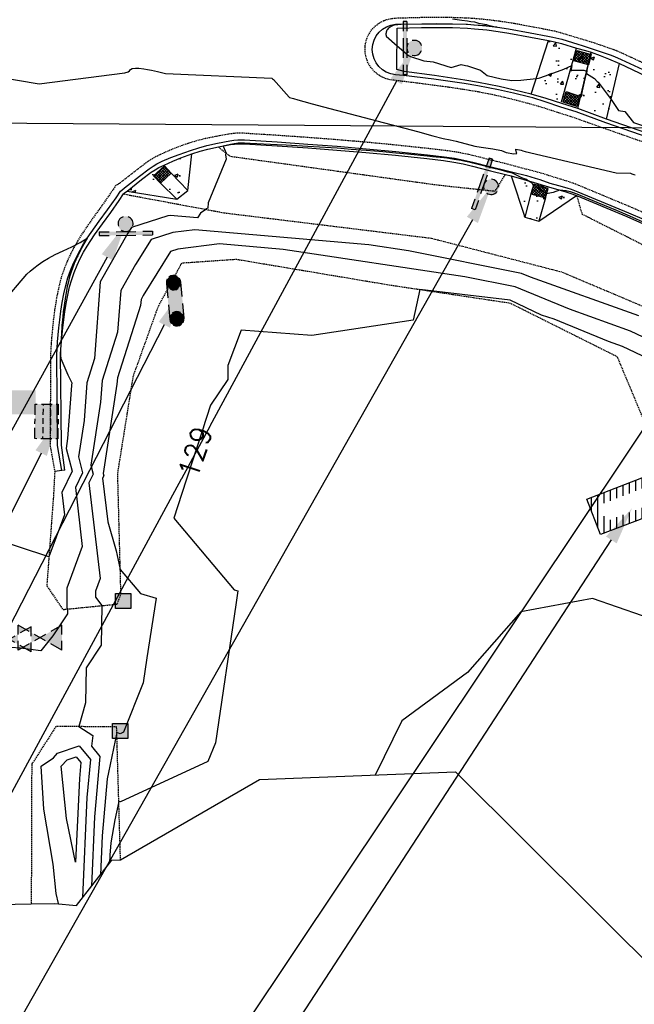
# Model space of a CAD drawing. Header units: feet. Extents: x 351431 to 355879, y 310968 to 329728.
# Tile 115 of 254: x 352992 to 353113, y 321461 to 321656. Entities that reach past the tile are written whole.
import ezdxf

# ---------------------------------------------------------------- set-up
doc = ezdxf.new("R2010")
doc.units = ezdxf.units.FT
doc.header["$MEASUREMENT"] = 0
doc.linetypes.add('D25', pattern=[0.375, 0.25, -0.125])
for name, color, linetype in [('EHIST', 56, 'Continuous'), ('EHYSC', 161, 'Continuous'), ('EHYSW-WARN', 161, 'Continuous'), ('ELIST', 3, 'Continuous'), ('ELTCH-EG1', 253, 'Continuous'), ('ELTCN-EG1', 251, 'Continuous'), ('ELTNB-EG1', 55, 'Continuous'), ('ELUEO', 153, 'OE'), ('ELYCB-BACK', 5, 'Continuous'), ('ELYCB-FL', 2, 'Continuous'), ('ELYCR', 2, 'Continuous'), ('ELYSC', 2, 'Continuous'), ('ELYSP', 1, 'D25'), ('ELYSW-WARN', 161, 'Continuous'), ('ESFLP', 4, 'Continuous'), ('ESFS', 153, 'Continuous'), ('ESIP', 41, 'Continuous'), ('ESIS', 5, 'Continuous'), ('ESMask', 155, 'Continuous'), ('ESUD', 5, 'Continuous'), ('ESUW', 5, 'Continuous'), ('ETFS', 6, 'Continuous'), ('ETIS', 2, 'Continuous'), ('ETIST', 2, 'Continuous'), ('ETTC', 252, 'Continuous'), ('ETUD', 4, 'Continuous')]:
    doc.layers.add(name, color=color, linetype=linetype)
doc.styles.add('L80', font='simplex', dxfattribs={"height": 4})
doc.styles.add('ROMANSM', font='romansm.shx')
doc.linetypes.add('OE', pattern='A,0.25,-0.07,0.07,-0.07,0.07,-0.07,0.07,-0.07,0.25,-0.06,["OE",ROMANSM,S=0.08,R=0,X=-0.02,Y=-0.04],-0.175', length=1.225)

# ---------------------------------------------------------------- blocks, each defined once
blk = doc.blocks.new('ESIPOST')
blk.add_lwpolyline([(0.03, 0.0299), (0.03, -0.03), (-0.03, -0.03), (-0.03, 0.0299), (0.03, 0.0299)])
at = {"layer": 'ESMask'}
blk.add_solid([(-0.03, -0.03), (-0.03, 0.0299), (0.03, -0.03), (0.03, 0.0299)], dxfattribs=at)
blk = doc.blocks.new('ESIPUBSIGN')
at = {"layer": 'ESMask'}
h = blk.add_hatch(color=256, dxfattribs=at)
edge = h.paths.add_edge_path()
edge.add_arc((0, 0), 0.03, 90, 450)
for p, q in [((-0.03, 0.1047), (-0.0447, 0.1047)), ((-0.0447, 0.1047), (-0.0447, 0.066)), ((-0.03, 0.1047), (-0.03, 0.066)), ((-0.0447, 0.0381), (-0.0447, -0.0393)), ((-0.03, 0.0381), (-0.03, -0.0393)), ((-0.0447, -0.0672), (-0.0447, -0.1059)), ((-0.03, -0.0672), (-0.03, -0.1059)), ((-0.03, -0.1059), (-0.0447, -0.1059))]:
    blk.add_line(p, q)
for start, end in [(144.2314, 216.3563), (17.9702, 107.0495), (253.5383, 340.7883)]:
    blk.add_arc((0, 0), 0.03, start, end)
blk.add_solid([(-0.0447, -0.1059), (-0.03, -0.1059), (-0.0447, 0.1047), (-0.03, 0.1047)], dxfattribs=at)
blk = doc.blocks.new('ESUFMALUM')
for p, q in [((0, -0.0295), (0, -0.0976)), ((-0.053, -0.0946), (-0.0354, -0.1123)), ((0.053, -0.0946), (0.0354, -0.1123)), ((-0.1, -0.1476), (-0.05, -0.1476)), ((0.05, -0.1476), (0.1, -0.1476)), ((-0.0354, -0.183), (-0.053, -0.2007)), ((0.0354, -0.183), (0.053, -0.2007)), ((0, -0.1976), (0, -0.2476))]:
    blk.add_line(p, q)
for centre, radius, start, end in [((0, 0), 0.0295, 153.6503, 206.3497), ((0, 0), 0.0295, 63.6503, 116.3497), ((0, 0), 0.0295, 333.6503, 26.3497), ((0, 0), 0.0295, 243.6503, 296.3497), ((0, -0.1476), 0.05, 121.7041, 148.2959), ((0, -0.1476), 0.05, 76.7041, 103.2959), ((0, -0.1476), 0.05, 31.7041, 58.2959), ((0, -0.1476), 0.05, 166.7041, 193.2959), ((0, -0.1476), 0.05, 346.7041, 13.2959), ((0, -0.1476), 0.05, 211.7041, 238.2959), ((0, -0.1476), 0.05, 301.7041, 328.2959), ((0, -0.1476), 0.05, 256.7041, 283.2959)]:
    blk.add_arc(centre, radius, start, end)
at = {"layer": 'ESMask'}
for points, const_width in [([(-0.0148, 0, 1), (0.0148, 0, 1)], 0.0295), ([(-0.025, -0.1476, 1), (0.025, -0.1476, 1)], 0.05)]:
    blk.add_lwpolyline(points, format="xyb", close=True, dxfattribs=dict(at, const_width=const_width))
blk = doc.blocks.new('ESIPVTSIGN')
for p, q in [((0.0573, 0.0286), (0, 0.0286)), ((0.143, 0.0286), (0.0857, 0.0286)), ((0, -0.0286), (0.0573, -0.0286)), ((0.0857, -0.0286), (0.143, -0.0286))]:
    blk.add_line(p, q)
for centre, start, end in [((0, 0), 145.0682, 214.9318), ((0, 0), 55.0682, 124.9318), ((0, 0), 325.0682, 34.9318), ((0.143, 0), 145.0682, 214.9318), ((0.143, 0), 55.0682, 124.9318), ((0.143, 0), 325.0682, 34.9318), ((0, 0), 235.0682, 304.9318), ((0.143, 0), 235.0682, 304.9318)]:
    blk.add_arc(centre, 0.0286, start, end)
at = {"layer": 'ESMask', "const_width": 0.0286}
for points in [[(0.0048, -0.0135, 0.998377), (-0.0048, 0.0135, 1.001626), (0.0048, -0.0135, -0.622608)], [(0.1478, -0.0135, 0.998377), (0.1382, 0.0135, 1.001626), (0.1478, -0.0135, -0.622608)]]:
    blk.add_lwpolyline(points, format="xyb", dxfattribs=at)
at = {"layer": 'ESMask'}
blk.add_solid([(0, 0.0286), (0.143, 0.0286), (0, -0.0286), (0.143, -0.0286)], dxfattribs=at)
blk = doc.blocks.new('ESUDCI')
for p, q in [((-0.0684, 0.0831), (-0.0684, 0.0912)), ((-0.0684, 0.0912), (-0.0263, 0.0912)), ((-0.0101, 0.0912), (0.0101, 0.0912)), ((0.0263, 0.0912), (0.0684, 0.0912)), ((0.0684, 0.0912), (0.0684, 0.0831)), ((-0.0684, 0.0243), (-0.0684, 0.0669)), ((-0.0595, 0.0602), (-0.0684, 0.0602)), ((-0.0231, 0.0602), (-0.0466, 0.0602)), ((0.0134, 0.0602), (-0.0101, 0.0602)), ((0.0499, 0.0602), (0.0263, 0.0602)), ((0.0684, 0.0602), (0.0628, 0.0602)), ((0.0684, 0.0669), (0.0684, 0.0243)), ((-0.0628, 0.0301), (-0.0684, 0.0301)), ((-0.0684, 0), (-0.0684, 0.0081)), ((-0.0263, 0), (-0.0684, 0)), ((-0.0263, 0.0301), (-0.0499, 0.0301)), ((0.0101, 0.0301), (-0.0134, 0.0301)), ((0.0101, 0), (-0.0101, 0)), ((0.0466, 0.0301), (0.0231, 0.0301)), ((0.0684, 0.0301), (0.0595, 0.0301)), ((0.0684, 0.0081), (0.0684, 0)), ((0.0684, 0), (0.0263, 0))]:
    blk.add_line(p, q)
at = {"layer": 'ESMask'}
blk.add_solid([(-0.0684, 0), (-0.0684, 0.0912), (0.0684, 0), (0.0684, 0.0912)], dxfattribs=at)
blk = doc.blocks.new('ESUMHOLE')
at = {"ltscale": 0.5}
for radius in [0.1, 0.057]:
    blk.add_circle((0, 0), radius, dxfattribs=at)
at = {"layer": 'ESMask', "const_width": 0.1}
blk.add_lwpolyline([(-0.05, 0, 1), (0.05, 0, 1)], format="xyb", close=True, dxfattribs=at)
at = {"layer": 'ESMask', "color": 155}
blk.add_solid([(0.0899, 0.0499), (0.0899, 0.1445), (0.3206, 0.0499), (0.3206, 0.1445)], dxfattribs=at)
blk = doc.blocks.new('ESUVALVE')
for p, q in [((-0.0866, 0.0124), (-0.0866, 0.0495)), ((-0.0433, 0.0247), (-0.0866, 0.0495)), ((0.0866, 0.0495), (0.0433, 0.0247)), ((0.0866, 0.0124), (0.0866, 0.0495)), ((0.0217, -0.0124), (-0.0217, 0.0124)), ((0.0217, 0.0124), (-0.0217, -0.0124)), ((-0.0866, -0.0495), (-0.0866, -0.0124)), ((-0.0433, -0.0247), (-0.0866, -0.0495)), ((0.0866, -0.0495), (0.0433, -0.0247)), ((0.0866, -0.0495), (0.0866, -0.0124))]:
    blk.add_line(p, q)
at = {"layer": 'ESMask'}
blk.add_solid([(-0.0866, -0.0495), (-0.0866, 0.0495), (0.0866, 0.0495), (0.0866, -0.0495)], dxfattribs=at)

msp = doc.modelspace()

# ---------------------------------------------------------------- hatches: boundary and pattern name
at = {"layer": 'EHIST'}
h = msp.add_hatch(dxfattribs=at)
h.set_pattern_fill('ANSI31', color=256, scale=10, angle=45, style=0)
h.paths.add_polyline_path([(353119.33, 321566.97), (353122.22, 321559.9), (353106.74, 321554.1), (353104.08, 321561.06)])
h.paths.add_polyline_path([(353118.22, 321564.4), (353119.59, 321561.05), (353107.9, 321556.67), (353106.66, 321559.91)], flags=16)
at = {"layer": 'EHYSC'}
h = msp.add_hatch(dxfattribs=at)
h.set_pattern_fill('AR-CONC', color=256, style=0)
h.set_pattern_definition([(50, (353093.035, 321636.063), (7.1726, -0.6275), [0.75, -8.25]), (355, (353093.035, 321636.063), (-1.3875, 7.522), [0.6, -6.6]), (100.45, (353093.633, 321636.011), (5.785, 6.8944), [0.6374, -7.0114]), (46.184, (353093.035, 321638.063), (10.6724, -1.6552), [1.125, -12.375]), (96.636, (353093.924, 321637.925), (9.3466, 9.741), [0.956, -10.517]), (351.184, (353093.035, 321638.063), (9.3466, 9.741), [0.9, -9.9]), (21, (353094.035, 321637.563), (5.969, -4.0262), [0.75, -8.25]), (326, (353094.035, 321637.563), (2.4332, 7.2515), [0.6, -6.6]), (71.45, (353094.5324, 321637.2275), (8.4022, 3.2253), [0.6374, -7.0114]), (37.5, (353093.035, 321636.063), (0.1216, 3.32894), [0, -6.52, 0, -6.7, 0, -6.625]), (7.5, (353093.035, 321636.063), (2.6307, 3.9441), [0, -3.82, 0, -6.37, 0, -2.525]), (327.5, (353090.805, 321636.063), (5.33822, -0.22555), [0, -2.5, 0, -7.8, 0, -10.35]), (317.5, (353089.805, 321636.063), (5.8319, 1.00105), [0, -3.25, 0, -5.18, 0, -7.35])])
h.paths.add_polyline_path([(353110.52, 321646.99), (353108.34, 321647.93), (353106.69, 321648.57), (353104.88, 321649.24), (353103.78, 321649.59), (353102.04, 321650.07), (353099.07, 321650.93), (353097.39, 321651.36), (353096.47, 321651.56), (353093.03, 321640.95), (353096.03, 321640.1), (353099.11, 321639.14), (353102.26, 321638.14), (353107.93, 321636.06)])
h = msp.add_hatch(dxfattribs=at)
h.set_pattern_fill('AR-CONC', color=256, style=0)
h.set_pattern_definition([(50, (353013.274, 321620.214), (7.1726, -0.6275), [0.75, -8.25]), (355, (353013.274, 321620.214), (-1.3875, 7.522), [0.6, -6.6]), (100.45, (353013.872, 321620.162), (5.785, 6.8944), [0.6374, -7.0114]), (46.184, (353013.274, 321622.214), (10.6724, -1.655), [1.125, -12.375]), (96.636, (353014.163, 321622.076), (9.347, 9.741), [0.956, -10.517]), (351.18, (353013.274, 321622.214), (9.347, 9.741), [0.9, -9.9]), (21, (353014.274, 321621.714), (5.969, -4.0262), [0.75, -8.25]), (326, (353014.274, 321621.714), (2.433, 7.2515), [0.6, -6.6]), (71.45, (353014.7714, 321621.3785), (8.4022, 3.2253), [0.6374, -7.0114]), (37.5, (353013.274, 321620.214), (0.1216, 3.32894), [0, -6.52, 0, -6.7, 0, -6.625]), (7.5, (353013.274, 321620.214), (2.6307, 3.9441), [0, -3.82, 0, -6.37, 0, -2.525]), (327.5, (353011.044, 321620.214), (5.33822, -0.22555), [0, -2.5, 0, -7.8, 0, -10.35]), (317.5, (353010.044, 321620.214), (5.8319, 1.001), [0, -3.25, 0, -5.18, 0, -7.35])])
h.paths.add_polyline_path([(353026.03, 321629.22), (353023.87, 321628.42), (353022.29, 321627.74), (353020.59, 321626.97), (353019.54, 321626.47), (353018.78, 321626.06), (353017.99, 321625.55), (353016.11, 321624.14), (353013.27, 321621.83), (353023.09, 321620.21), (353025.25, 321621.94)])
h = msp.add_hatch(dxfattribs=at)
h.set_pattern_fill('AR-CONC', color=256, style=0)
h.set_pattern_definition([(50, (353089.124, 321615.93), (7.1726, -0.6275), [0.75, -8.25]), (355, (353089.124, 321615.93), (-1.3875, 7.522), [0.6, -6.6]), (100.45, (353089.722, 321615.878), (5.785, 6.8944), [0.6374, -7.0114]), (46.184, (353089.124, 321617.93), (10.6724, -1.655), [1.125, -12.375]), (96.636, (353090.013, 321617.792), (9.347, 9.741), [0.956, -10.517]), (351.18, (353089.124, 321617.93), (9.347, 9.741), [0.9, -9.9]), (21, (353090.124, 321617.43), (5.969, -4.0262), [0.75, -8.25]), (326, (353090.124, 321617.43), (2.433, 7.2515), [0.6, -6.6]), (71.45, (353090.6214, 321617.0945), (8.4022, 3.2253), [0.6374, -7.0114]), (37.5, (353089.124, 321615.93), (0.1216, 3.32894), [0, -6.52, 0, -6.7, 0, -6.625]), (7.5, (353089.124, 321615.93), (2.6307, 3.9441), [0, -3.82, 0, -6.37, 0, -2.525]), (327.5, (353086.894, 321615.93), (5.33822, -0.22555), [0, -2.5, 0, -7.8, 0, -10.35]), (317.5, (353085.894, 321615.93), (5.8319, 1.001), [0, -3.25, 0, -5.18, 0, -7.35])])
h.paths.add_polyline_path([(353102.04, 321620.95), (353100.73, 321621.44), (353099.91, 321621.7), (353096.5, 321622.65), (353093.66, 321623.54), (353089.12, 321624.84), (353091.79, 321616.69), (353094.57, 321615.93)])
at = {"layer": 'EHYSW-WARN'}
h = msp.add_hatch(dxfattribs=at)
h.set_pattern_fill('ANSI37', color=256, scale=3, style=0)
h.paths.add_polyline_path([(353102.12, 321649.6), (353104.9, 321648.8), (353104.36, 321646.76), (353101.49, 321647.56)])
h = msp.add_hatch(dxfattribs=at)
h.set_pattern_fill('ANSI37', color=256, scale=3, style=0)
h.paths.add_polyline_path([(353102.09, 321638.53), (353099.37, 321639.41), (353099.96, 321641.46), (353102.78, 321640.53)])
h = msp.add_hatch(dxfattribs=at)
h.set_pattern_fill('ANSI37', color=256, scale=3, style=0)
h.paths.add_polyline_path([(353018.51, 321624.86), (353019.88, 321623.4), (353021.98, 321625.4), (353020.64, 321626.85)])
h = msp.add_hatch(dxfattribs=at)
h.set_pattern_fill('ANSI37', color=256, scale=3, style=0)
h.paths.add_polyline_path([(353093.62, 321623.21), (353093, 321621.28), (353095.86, 321620.49), (353096.41, 321622.36)])

# ---------------------------------------------------------------- linework, layer by layer
at = {"layer": 'ELIST', "flags": 128}
msp.add_lwpolyline([(353119.33, 321566.97), (353122.22, 321559.9), (353106.74, 321554.1), (353104.08, 321561.06)], close=True, dxfattribs=at)
at = {"layer": 'ELTCH-EG1', "flags": 128}
for points, elevation in [([(352983.8, 321594.1), (352993.48, 321605.46), (352994.11, 321606.01), (352994.85, 321606.61), (352995.7, 321607.25), (352996.66, 321607.91), (352997.74, 321608.57), (352999.09, 321609.3), (353000.62, 321610.06), (353002.35, 321610.86), (353003.03, 321611.16), (353003.62, 321611.47), (353004.01, 321611.72), (353004.53, 321612), (353005.39, 321612.57), (353005.41, 321612.58), (353005.44, 321612.6), (353005.41, 321612.56), (353004.75, 321611.44), (353004.71, 321611.38), (353004.12, 321610.28), (353004.05, 321610.16), (353003.52, 321609.07), (353003.42, 321608.87), (353002.95, 321607.8), (353002.83, 321607.52), (353002.43, 321606.45), (353002.28, 321606.07), (353001.98, 321605.09), (353001.84, 321604.64), (353001.6, 321603.66), (353001.46, 321603.08), (353001.29, 321602.15), (353001.14, 321601.43), (353001.02, 321600.6), (353000.88, 321599.75), (353000.76, 321598.78), (353000.67, 321598.07), (353000.56, 321597.01), (353000.5, 321596.44), (353000.41, 321595.32), (353000.37, 321594.9), (353000.23, 321592.67), (353000.21, 321592.23), (353000.12, 321589.83), (353000.12, 321589.72), (353000.14, 321589.43), (353000.16, 321588.8), (353001.57, 321585.55), (353002.36, 321583.99), (353002.32, 321583.52)], 125), ([(353002.32, 321583.52), (353002.31, 321583.47), (353001.51, 321573.01), (353001.21, 321571.07), (353002.4, 321566.57), (353000.37, 321562.38), (353000.88, 321557.97), (352997.83, 321549.69), (352986.14, 321553.46)], 125), ([(353186.69, 321460.35), (353187.14, 321464.15), (353179.51, 321478.7), (353163.97, 321513.83), (353163.19, 321515.45), (353157.95, 321529.49), (353149.24, 321542.48), (353143.15, 321536.38), (353130.26, 321547.74), (353132.15, 321533.54), (353124.93, 321534.61), (353105.2, 321541.43), (353091.05, 321538.81), (353080.5, 321526.82), (353067.49, 321517.28), (353062.27, 321506.6)], 130), ([(353001.41, 321509.6), (353003.19, 321510.22), (353004.12, 321509.09), (353003.84, 321505.94), (353003.1, 321489.43), (353001.3, 321498.01), (353000.26, 321508.34), (353001.41, 321509.6)], 125)]:
    msp.add_lwpolyline(points, dxfattribs=dict(at, elevation=elevation))
at = {"layer": 'ELTCN-EG1', "flags": 128}
for points, elevation in [([(353077.51, 321655.84), (353079.34, 321655.57), (353080.5, 321655.45), (353081.15, 321655.32), (353081.86, 321655.21), (353082.64, 321655), (353084.24, 321654.69), (353084.57, 321654.58), (353086.31, 321654.18), (353084.22, 321654.41), (353084.13, 321654.42), (353081.83, 321654.61), (353081.74, 321654.61), (353080.48, 321654.69), (353080.23, 321654.69), (353077.51, 321654.77), (353074.78, 321654.8), (353074.41, 321654.8), (353071.88, 321654.78), (353071.49, 321654.77), (353067.41, 321654.68), (353066.73, 321654.66), (353066.33, 321654.65), (353065.99, 321654.56), (353065.68, 321654.46), (353065.42, 321654.34), (353065.19, 321654.2), (353065, 321654.05), (353064.83, 321653.89), (353064.7, 321653.73), (353064.59, 321653.56), (353064.5, 321653.39), (353064.44, 321653.22), (353064.4, 321653.04), (353064.38, 321652.88), (353064.38, 321652.71), (353064.4, 321652.55), (353064.44, 321652.4), (353066.58, 321650.49), (353068.81, 321648.62), (353069.24, 321648.37), (353071.85, 321647.55), (353073.68, 321647.36), (353077.25, 321646.24), (353079.22, 321646.79), (353080.1, 321646.65), (353080.48, 321646.58), (353082.47, 321645.87), (353083.05, 321645.72), (353084.37, 321644.64), (353087.14, 321643.96), (353089.24, 321643.68), (353091, 321643.74), (353094.04, 321644.06), (353094.48, 321644.15), (353094.8, 321644.17), (353097.56, 321645.16), (353099.53, 321645.91), (353101.07, 321646.62), (353100.88, 321645.51), (353101.03, 321645.72), (353103.47, 321645.68), (353103.99, 321645.51), (353103.99, 321645.46), (353103.99, 321645.47), (353104.04, 321645.61), (353103.96, 321645.02), (353105.54, 321644.07), (353106.09, 321643.46), (353106.27, 321643.34), (353108.84, 321639.89), (353110.28, 321637.77), (353111.54, 321637.53), (353113.3, 321635.38), (353132.95, 321628.77)], 127), ([(352987.69, 321644.37), (352995.88, 321643.03), (353012.84, 321645.17), (353013.49, 321645.36), (353013.74, 321645.56), (353013.95, 321645.82), (353014.26, 321646.02), (353014.9, 321646.09), (353015.56, 321646.06), (353016.55, 321645.95), (353017.32, 321645.84), (353018.1, 321645.7), (353019.26, 321645.45), (353020.85, 321645.02), (353041.82, 321644.13), (353041.99, 321643.99), (353042.2, 321643.86), (353045.27, 321640.34), (353045.33, 321640.32), (353045.37, 321640.3), (353046.1, 321640.1), (353047.01, 321639.84), (353048.2, 321639.5), (353049.8, 321639.06), (353052.08, 321638.44), (353070.61, 321633.6), (353073.67, 321632.77), (353075.69, 321632.24), (353077.04, 321631.93), (353078.27, 321631.7), (353081.94, 321630.71), (353083.16, 321630.51), (353085.46, 321630.15), (353087.18, 321629.83), (353088.12, 321629.43), (353089.62, 321629.17), (353090.23, 321629.28), (353090.04, 321629.92), (353090.05, 321630.13), (353091.1, 321629.91), (353091.42, 321629.8), (353091.86, 321629.64), (353109.86, 321625.45), (353112.65, 321625.36), (353112.96, 321625.27), (353113.36, 321625.11), (353113.59, 321625.06)], 126), ([(352999.7, 321481.22), (352999.28, 321483.21), (352998.69, 321489.01), (352996.81, 321499.86), (352996.29, 321508.36), (352998.72, 321510.02), (352999.52, 321510.9), (353003.79, 321512.38), (353006.02, 321509.68), (353005.34, 321502.16), (353004.46, 321482.41)], 126)]:
    msp.add_lwpolyline(points, dxfattribs=dict(at, elevation=elevation))
at = {"layer": 'ELTNB-EG1'}
msp.add_polyline3d([(352981.58, 321480.91, 126.31), (352994.34, 321481.2, 126.73), (352999.02, 321481.28, 126.13), (353003.25, 321480.88, 125.32), (353010.26, 321489.79, 129.27), (353011.97, 321489.84, 129.85), (353039.41, 321505.7, 129.61), (353078.1, 321507.22, 130.27), (353119.71, 321465.89, 130.84), (353134.49, 321418.33, 131.1), (353147.51, 321368.56, 131.96), (353159.2, 321317.01, 133.16), (353170.89, 321268.58, 134.37), (353136.79, 321246.57, 134.56), (353185.38, 321242.53, 134.24), (353185.98, 321238.39, 132.9), (353186.32, 321237.28, 132.86), (353182.32, 321207.08, 133.36), (353192.11, 321158.63, 133.96), (353202.35, 321114.75, 134.49), (353202.02, 321039.12, 134.72)], dxfattribs=at)
at = {"layer": 'ELUEO', "flags": 128}
msp.add_lwpolyline([(352398.38, 321634.12), (352577.87, 321634.48), (352757.82, 321635.49), (352938.56, 321635.62), (353121.36, 321634.35), (353325.77, 321635.08)], dxfattribs=at)
at = {"layer": 'ELYCB-BACK', "flags": 128}
for points in [[(353143.63, 321623.63), (353107.93, 321636.06), (353102.26, 321638.14), (353099.11, 321639.14), (353096.03, 321640.1), (353093.03, 321640.95), (353089.77, 321641.76), (353086.74, 321642.46), (353082.66, 321643.26), (353079.93, 321643.72), (353073.98, 321644.62), (353067.95, 321645.44), (353066.53, 321645.8), (353066.62, 321654.01), (353071.43, 321654.11), (353074.38, 321654.13), (353077.51, 321654.09), (353080.52, 321653.98), (353081.88, 321653.88), (353084.29, 321653.65), (353086.53, 321653.36), (353088.67, 321653.02), (353092.96, 321652.23), (353096.47, 321651.56), (353097.39, 321651.36), (353099.07, 321650.93), (353102.04, 321650.07), (353103.78, 321649.59), (353104.88, 321649.24), (353106.69, 321648.57), (353108.34, 321647.93), (353110.52, 321646.99), (353115.66, 321644.61)], [(353000.96, 321566.78), (353000.31, 321571.68), (353000.15, 321589.73), (353000.32, 321592.25), (353000.57, 321594.9), (353000.75, 321596.43), (353000.97, 321598.04), (353001.23, 321599.68), (353001.55, 321601.32), (353001.91, 321602.91), (353002.33, 321604.42), (353002.81, 321605.79), (353003.4, 321607.2), (353004.03, 321608.52), (353004.69, 321609.77), (353005.38, 321610.96), (353006.1, 321612.1), (353006.85, 321613.22), (353008.4, 321615.4), (353010.03, 321617.63), (353011.71, 321620), (353012.56, 321621.27), (353012.75, 321621.48), (353013.27, 321621.83), (353016.11, 321624.14), (353017.99, 321625.55), (353018.78, 321626.06), (353019.54, 321626.47), (353020.59, 321626.97), (353022.29, 321627.74), (353023.87, 321628.42), (353026.03, 321629.22), (353027.67, 321629.73), (353029.22, 321630.12), (353031.31, 321630.54), (353033.69, 321631), (353034.45, 321631.11), (353035.22, 321631.17), (353036.04, 321631.19), (353036.47, 321631.17), (353042.92, 321630.77), (353048.94, 321630.37), (353054.71, 321629.94), (353060.44, 321629.46), (353066.29, 321628.9), (353072.48, 321628.24), (353075.75, 321627.86), (353077.78, 321627.57), (353079.66, 321627.2), (353081.46, 321626.78), (353085.04, 321625.83), (353087.98, 321625.11), (353089.12, 321624.84), (353093.66, 321623.54), (353096.5, 321622.65), (353099.91, 321621.7), (353100.73, 321621.44), (353102.04, 321620.95), (353111.97, 321616.8), (353115.06, 321615.44)], [(353000.96, 321566.78), (353000.35, 321566.72), (352998.98, 321566.52)]]:
    msp.add_lwpolyline(points, dxfattribs=at)
at = {"layer": 'ELYCB-FL', "flags": 128}
msp.add_lwpolyline([(353143.35, 321622.98), (353107.8, 321635.31), (353101.96, 321637.5), (353098.91, 321638.41), (353095.84, 321639.46), (353093.38, 321640.21), (353092.83, 321640.35), (353089.59, 321641.16), (353086.58, 321641.84), (353082.54, 321642.61), (353079.81, 321643.05), (353073.85, 321643.89), (353067.82, 321644.65), (353066.26, 321644.8, -0.918594), (353066.28, 321654.76), (353066.75, 321654.77), (353071.5, 321654.87), (353074.42, 321654.89), (353077.5, 321654.85), (353080.47, 321654.75), (353081.82, 321654.66), (353084.22, 321654.43), (353086.44, 321654.16), (353088.57, 321653.84), (353092.84, 321653.09), (353096.32, 321652.43), (353097.31, 321652.23), (353099.09, 321651.79), (353102.25, 321650.86), (353103.16, 321650.58), (353105.11, 321649.88), (353108.65, 321648.71), (353109.5, 321648.4), (353110.86, 321647.83), (353116, 321645.42)], format="xyb", dxfattribs=at)
msp.add_lwpolyline([(353000.35, 321566.72), (352999.5, 321571.64), (352999.39, 321589.5), (352999.55, 321592.12), (352999.8, 321594.87), (352999.97, 321596.46), (353000.2, 321598.13), (353000.46, 321599.84), (353000.78, 321601.54), (353001.15, 321603.19), (353001.58, 321604.75), (353002.08, 321606.18), (353002.67, 321607.6), (353003.31, 321608.94), (353003.97, 321610.2), (353004.68, 321611.4), (353005.41, 321612.56), (353006.17, 321613.68), (353007.76, 321615.88), (353009.42, 321618.12), (353011.13, 321620.51), (353011.99, 321621.8), (353012.2, 321622.04), (353012.77, 321622.47), (353015.7, 321624.78), (353017.63, 321626.2), (353018.4, 321626.74), (353019.15, 321627.2), (353020.18, 321627.73), (353021.93, 321628.46), (353023.56, 321629.08), (353025.78, 321629.83), (353027.45, 321630.36), (353029.01, 321630.81), (353031.12, 321631.29), (353033.56, 321631.77), (353034.34, 321631.87), (353035.13, 321631.94), (353035.98, 321631.95), (353036.42, 321631.93), (353042.9, 321631.53), (353048.94, 321631.12), (353054.74, 321630.68), (353060.48, 321630.19), (353066.36, 321629.63), (353072.58, 321628.97), (353075.86, 321628.59), (353077.9, 321628.31), (353079.78, 321627.95), (353081.57, 321627.54), (353085.17, 321626.63), (353088.11, 321625.92), (353089.46, 321625.58), (353092.16, 321624.89), (353093.88, 321624.41), (353094.78, 321624.12), (353096.72, 321623.42), (353098.48, 321622.91), (353100.12, 321622.47), (353100.94, 321622.21), (353102.25, 321621.72), (353112.27, 321617.57), (353115.4, 321616.21)], dxfattribs=at)
at = {"layer": 'ELYCR', "flags": 128}
for points in [[(353099.08, 321639.47), (353102.04, 321650.07)], [(353102.26, 321638.14), (353104.88, 321649.24), (353104.27, 321646.65), (353102.9, 321640.44)], [(353021.98, 321625.4), (353025.25, 321621.94)], [(353019.88, 321623.4), (353023.09, 321620.21)], [(353093, 321621.28), (353091.79, 321616.69)], [(353095.86, 321620.49), (353094.57, 321615.93)]]:
    msp.add_lwpolyline(points, dxfattribs=at)
at = {"layer": 'ELYSC', "flags": 128}
for points in [[(353093.03, 321640.95), (353096.47, 321651.56)], [(353107.93, 321636.06), (353110.52, 321646.99)], [(353013.27, 321621.83), (353023.09, 321620.21), (353025.25, 321621.94), (353026.03, 321629.22)], [(353089.12, 321624.84), (353091.79, 321616.69), (353094.57, 321615.93), (353102.04, 321620.95)]]:
    msp.add_lwpolyline(points, dxfattribs=at)
at = {"layer": 'ELYSP', "flags": 128}
msp.add_lwpolyline([(353142.84, 321621.78), (353107.47, 321634.2), (353101.25, 321636.4), (353098.5, 321637.27), (353095.45, 321638.26), (353092.48, 321639.13), (353089.27, 321639.95), (353086.3, 321640.66), (353084.77, 321640.99), (353082.29, 321641.46), (353079.58, 321641.9), (353076.61, 321642.34), (353071.02, 321643.08), (353067.67, 321643.49), (353065.98, 321643.7, -0.960449), (353066.29, 321655.96), (353066.58, 321656), (353071.41, 321656.13), (353074.37, 321656.16), (353077.51, 321656.13), (353080.53, 321656.03), (353081.9, 321655.94), (353084.34, 321655.71), (353086.61, 321655.43), (353088.79, 321655.11), (353090.94, 321654.73), (353096.69, 321653.64), (353097.66, 321653.43), (353098.56, 321653.21), (353102.54, 321652), (353104.37, 321651.47), (353105.54, 321651.09), (353108.99, 321649.92), (353109.83, 321649.6), (353111.15, 321649.03), (353116.41, 321646.57), (353118.84, 321645.4), (353121.23, 321644.22), (353123.66, 321642.97), (353127.57, 321640.88), (353131.02, 321638.94), (353134.76, 321636.75), (353141.73, 321632.56), (353145.88, 321630), (353147.3, 321629.09, -0.757809), (353144.49, 321621.66)], format="xyb", close=True, dxfattribs=at)
msp.add_lwpolyline([(353225.97, 320375), (353233.33, 320369.44), (353240.43, 320364.53), (353248.8, 320365), (353266.3, 320367.72), (353278.3, 320370.61), (353282.64, 320372.96), (353291.49, 320378.76), (353295.33, 320384.45), (353293.9, 320434.98), (353292.49, 320481.98), (353291.47, 320529.58), (353290.27, 320575.17), (353289.03, 320620.03), (353288.16, 320667.83), (353287.66, 320717.45), (353287.01, 320763.69), (353285.91, 320817.04), (353284.81, 320860.99), (353284.28, 320908.08), (353283.71, 320958.88), (353283.21, 321010.47), (353282.8, 321056.89), (353281.4, 321110.14), (353280.23, 321162.26), (353276.46, 321213.84), (353270.16, 321266), (353265.24, 321299.81), (353260.22, 321315.76), (353245.08, 321364.67), (353228.32, 321412.51), (353209.61, 321457.5), (353206.58, 321462.89), (353207.22, 321463.12), (353208.39, 321462.95, 0.103227), (353206.49, 321474.47), (353192.63, 321508.25), (353173.63, 321554.51), (353173.04, 321555.98), (353170.44, 321561.81), (353169.16, 321564.47), (353167.38, 321568.23), (353166.93, 321569.05), (353166.42, 321569.9), (353161.79, 321577.35), (353160.04, 321580.11), (353158.2, 321582.83), (353157.21, 321584.2), (353156.17, 321585.59), (353155.06, 321587), (353153.87, 321588.45), (353152.61, 321589.92), (353151.37, 321591.31), (353150.15, 321592.63), (353148.93, 321593.89), (353147.72, 321595.11), (353145.28, 321597.45), (353142.74, 321599.74), (353140.04, 321602.06), (353137.13, 321604.51), (353136.13, 321605.34), (353134.19, 321606.87), (353132.32, 321608.26), (353130.44, 321609.55), (353128.5, 321610.78), (353126.44, 321611.99), (353124.2, 321613.22), (353122.45, 321614.13), (353119.12, 321615.79), (353115.93, 321617.27), (353112.78, 321618.64), (353102.69, 321622.86), (353101.37, 321623.38), (353100.54, 321623.66), (353097.13, 321624.71), (353096.01, 321625.07), (353094.25, 321625.59), (353089.77, 321626.75), (353088.35, 321627.15), (353085.41, 321627.87), (353081.83, 321628.79), (353080.04, 321629.19), (353078.16, 321629.55), (353076.14, 321629.84), (353072.81, 321630.22), (353066.53, 321630.89), (353060.59, 321631.46), (353054.78, 321631.96), (353048.92, 321632.41), (353042.81, 321632.83), (353036.27, 321633.24), (353035.82, 321633.26), (353034.96, 321633.25), (353034.14, 321633.18), (353033.35, 321633.08), (353030.85, 321632.61), (353028.71, 321632.19), (353027.13, 321631.79), (353025.44, 321631.28), (353023.1, 321630.45), (353021.38, 321629.74), (353019.55, 321628.91), (353018.48, 321628.36), (353017.72, 321627.88), (353016.92, 321627.32), (353014.91, 321625.81), (353011.82, 321623.38), (353011.59, 321623.24), (353011.29, 321623.1), (353011.03, 321622.92), (353010.92, 321622.78), (353010.03, 321621.45), (353008.29, 321618.97), (353006.6, 321616.63), (353005, 321614.33), (353004.23, 321613.16), (353003.49, 321611.96), (353002.78, 321610.71), (353002.1, 321609.4), (353001.45, 321608.01), (353000.85, 321606.54), (353000.35, 321605.09), (352999.92, 321603.5), (352999.55, 321601.83), (352999.23, 321600.1), (352998.96, 321598.37), (352998.74, 321596.68), (352998.56, 321595.07), (352998.31, 321592.28), (352998.15, 321589.63), (352998.07, 321571.56), (352998.98, 321566.52), (352998.73, 321561.81), (352997.41, 321543.93), (353000.58, 321539.27), (353011.33, 321540.33), (353012.05, 321542.26), (353011.42, 321566.09), (353014.48, 321585.23), (353019.4, 321599), (353024.09, 321607.66), (353034.82, 321608.4), (353064.89, 321603.35), (353088.9, 321599.75), (353110, 321589.21), (353119.33, 321566.97), (353122.22, 321559.9), (353136.38, 321522.34), (353154.93, 321477.42), (353173.01, 321432.51), (353191.59, 321383.95), (353194.43, 321381.79), (353204.82, 321383.92), (353221.76, 321337.11), (353238.08, 321289.93), (353250.28, 321259.67), (353253.12, 321245.55), (353229.8, 321244.19), (353184.16, 321244.83), (353136.79, 321246.57)], format="xyb", dxfattribs=at)
for points in [[(353031.31, 321630.54), (353033.6, 321628.72), (353074.64, 321623.04), (353085.99, 321621.83), (353087.98, 321625.11)], [(353012.56, 321621.27), (353032.51, 321617.54), (353073.37, 321612.54), (353099.12, 321605.88), (353115.62, 321598.9), (353127.44, 321590.54), (353141.88, 321576.73), (353152.99, 321563.53), (353158.67, 321556.25), (353171.68, 321553.71)], [(353102.04, 321620.95), (353103.08, 321617.33), (353121.18, 321608.2), (353133.6, 321599.41), (353149.37, 321584.41), (353162.1, 321569.47), (353164.55, 321568.91)], [(353011.97, 321489.84), (353011.2, 321516.08), (352999.23, 321516.2), (352994.43, 321508.73), (352994.34, 321481.2)]]:
    msp.add_lwpolyline(points, dxfattribs=at)
at = {"layer": 'ELYSW-WARN', "flags": 128}
for points in [[(353102.12, 321649.6), (353104.9, 321648.8), (353104.36, 321646.76), (353101.49, 321647.56)], [(353102.09, 321638.53), (353099.37, 321639.41), (353099.96, 321641.46), (353102.78, 321640.53)], [(353018.51, 321624.86), (353019.88, 321623.4), (353021.98, 321625.4), (353020.64, 321626.85)], [(353093.62, 321623.21), (353093, 321621.28), (353095.86, 321620.49), (353096.41, 321622.36)]]:
    msp.add_lwpolyline(points, close=True, dxfattribs=at)
at = {"layer": 'ETFS', "linetype": 'ByBlock', "lineweight": -2}
msp.add_lwpolyline([(353009.35, 321608.79), (352827.43, 321279.06)], dxfattribs=at)
at = {"layer": 'ETFS'}
for points in [[(353065.34, 321644.09), (353070.01, 321650.09), (353067.54, 321642.9)], [(353080.37, 321616.76), (353085.15, 321622.67), (353082.54, 321615.53)], [(353008.26, 321609.39), (353012.98, 321615.35), (353010.45, 321608.18)]]:
    msp.add_solid(points, dxfattribs=at)
at = {"layer": 'ETIS', "linetype": 'ByBlock', "lineweight": -2}
msp.add_lwpolyline([(353020.62, 321595.45), (352831.52, 321227.01)], dxfattribs=at)
at = {"layer": 'ETIS'}
msp.add_solid([(353019.51, 321596.02), (353024.04, 321602.12), (353021.73, 321594.87)], dxfattribs=at)
at = {"layer": 'ETIST', "linetype": 'ByBlock', "lineweight": -2}
msp.add_lwpolyline([(353108.89, 321552.99), (352846.18, 321150.3)], dxfattribs=at)
at = {"layer": 'ETIST'}
msp.add_solid([(353107.84, 321553.67), (353112.99, 321559.27), (353109.94, 321552.31)], dxfattribs=at)
at = {"layer": 'ETUD', "linetype": 'ByBlock', "lineweight": -2}
msp.add_lwpolyline([(352996.3, 321570.13), (352833.41, 321243.8)], dxfattribs=at)
at = {"layer": 'ETUD'}
msp.add_solid([(352995.18, 321570.69), (352999.65, 321576.84), (352997.42, 321569.57)], dxfattribs=at)

# ---------------------------------------------------------------- block references
at = {"layer": 'ESFLP', "xscale": 49.99999999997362, "yscale": 49.99999999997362, "zscale": 49.99999999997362, "rotation": 142.5553698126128}
msp.add_blockref('ESUFMALUM', (353117.22, 321596.37), dxfattribs=at)
at = {"layer": 'ESFS', "xscale": 50, "yscale": 50, "zscale": 50}
msp.add_blockref('ESIPUBSIGN', (353070.01, 321650.09), dxfattribs=at)
at = {"layer": 'ESFS'}
for p, xscale, yscale, zscale, rotation in [((353085.15, 321622.67), 50.00000000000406, 50.00000000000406, 50.00000000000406, 340.8217820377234), ((353012.98, 321615.35), 50.00000000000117, 50.00000000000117, 50.00000000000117, 90.83770520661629)]:
    msp.add_blockref('ESIPUBSIGN', p, dxfattribs=dict(at, xscale=xscale, yscale=yscale, zscale=zscale, rotation=rotation))
at = {"layer": 'ESIP', "xscale": 50, "yscale": 50, "zscale": 50}
for p in [(353012.51, 321540.96), (353011.9, 321515.3)]:
    msp.add_blockref('ESIPOST', p, dxfattribs=at)
at = {"layer": 'ESIS', "xscale": 50.00000000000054, "yscale": 50.00000000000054, "zscale": 50.00000000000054, "rotation": 95.1757296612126}
msp.add_blockref('ESIPVTSIGN', (353023.1, 321596.64), dxfattribs=at)
at = {"layer": 'ESUD', "xscale": 50, "yscale": 50, "zscale": 50}
msp.add_blockref('ESUMHOLE', (352979.16, 321575.31), dxfattribs=at)
at = {"layer": 'ESUD', "xscale": 50.00000000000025, "yscale": 50.00000000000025, "zscale": 50.00000000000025, "rotation": 89.25622274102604}
msp.add_blockref('ESUDCI', (352999.64, 321576.34), dxfattribs=at)
at = {"layer": 'ESUW', "xscale": 50, "yscale": 50, "zscale": 50}
for p in [(352996.07, 321533.71), (352990.01, 321533.4)]:
    msp.add_blockref('ESUVALVE', p, dxfattribs=at)

# ---------------------------------------------------------------- next in the draw order: texts
at = {"layer": 'ETTC', "insert": (353026.72, 321570.34, 129), "char_height": 4, "attachment_point": 5, "rotation": 72.1035, "style": 'L80', "bg_fill": 3, "box_fill_scale": 1.2, "bg_fill_color": 256, "bg_fill_transparency": 1307}
msp.add_mtext('{129}', dxfattribs=at)

# ---------------------------------------------------------------- next in the draw order: linework, layer by layer
at = {"layer": 'ELTCN-EG1', "flags": 128}
for points, elevation in [([(353115.16, 321615.67), (353113.13, 321616.6), (353112.08, 321617.07), (353110.12, 321617.92), (353106.12, 321619.61), (353102.12, 321621.26), (353101.25, 321621.54), (353100.81, 321621.71), (353100.18, 321621.83), (353099.96, 321621.9), (353098.63, 321622.05), (353097.4, 321621.55), (353096.09, 321621.27), (353094, 321622.76), (353093.52, 321622.89), (353093.28, 321623.38), (353092.48, 321623.88), (353092.22, 321624.12), (353091.94, 321624.22), (353091.24, 321624.46), (353089.37, 321625.37), (353088.47, 321625.54), (353088.08, 321625.7), (353087.32, 321625.9), (353085.13, 321626.41), (353084.17, 321626.67), (353081.54, 321627.34), (353081.05, 321627.45), (353079.75, 321627.75), (353079.23, 321627.84), (353077.86, 321628.1), (353076.42, 321628.3), (353075.83, 321628.38), (353073.59, 321628.62), (353072.54, 321628.73), (353068.63, 321629.12), (353066.34, 321629.34), (353063.8, 321629.56), (353060.46, 321629.85), (353057.53, 321630.06), (353054.72, 321630.28), (353051.25, 321630.49), (353048.94, 321630.64), (353044.7, 321630.87), (353042.91, 321630.97), (353037.6, 321631.23), (353036.47, 321631.29), (353036.1, 321631.3), (353036.03, 321631.3), (353035.32, 321631.27), (353035.21, 321631.27), (353034.51, 321631.19), (353034.44, 321631.18), (353033.73, 321631.06), (353033.68, 321631.05), (353032.23, 321630.72), (353032.84, 321629.33), (353032.67, 321629.02), (353032.84, 321628.11), (353029.28, 321619.49), (353029.23, 321618.47), (353028.85, 321618.35), (353028.8, 321618.23), (353027.76, 321617.45), (353027.14, 321616.55), (353021.77, 321617.02), (353021.34, 321616.97), (353014.14, 321614.65), (353013.43, 321613.51), (353007.97, 321603.92), (353006.86, 321588.77), (353005.32, 321583.98), (353004.76, 321576.59), (353003.65, 321569.42), (353004.48, 321566.26), (353003.06, 321563.32), (353004.41, 321551.68), (353001.4, 321543.5), (353001.37, 321539.56), (353001.52, 321539.36), (353001.51, 321538.4), (352998.62, 321534.08), (352996.22, 321531.12), (352992.14, 321531.65), (352988.62, 321531.89)], 126), ([(353114.3, 321597.23), (353092.96, 321604.87), (353091.17, 321605.6), (353068.86, 321610.02), (353061.01, 321611.21), (353026.64, 321614.22), (353022.3, 321613.68), (353018, 321612.29), (353014.94, 321607.35), (353012, 321602.19), (353011.4, 321594.01), (353008.34, 321584.48), (353008.01, 321580.17), (353006.09, 321567.77), (353006.56, 321565.95), (353005.74, 321564.25), (353007.94, 321545.38), (353007.02, 321542.88), (353007.01, 321541.68), (353008.29, 321540.03), (353008.14, 321532.23), (353005.16, 321527.77), (353005.05, 321520.84), (353003.71, 321516.16), (353006.47, 321514.39), (353006.23, 321512.3), (353007.91, 321510.27), (353006.85, 321498.38), (353006.23, 321484.67)], 127), ([(353121.15, 321590.19), (353112.71, 321594.19), (353100.65, 321598.51), (353089.9, 321602.93), (353079.98, 321604.89), (353044.12, 321610.31), (353031.5, 321611.42), (353023.26, 321610.39), (353021.87, 321609.94), (353016.46, 321601.2), (353016.03, 321600.45), (353015.94, 321599.26), (353011.35, 321584.99), (353011.26, 321583.75), (353008.52, 321566.12), (353008.65, 321565.64), (353008.43, 321565.19), (353009.44, 321556.56), (353011.08, 321550.83), (353011.92, 321547.16), (353015.94, 321542.41), (353018.98, 321541.52), (353017.17, 321529.72), (353016.45, 321524.81), (353012.57, 321515.07), (353011.9, 321514.76), (353011.23, 321514.99), (353009.57, 321507.1), (353009.35, 321505.84), (353008.35, 321494.59), (353008, 321486.92)], 128), ([(353126.53, 321583.85), (353111.12, 321591.15), (353108.34, 321592.15), (353097.59, 321596.57), (353095.1, 321597.38), (353088.89, 321600.3), (353071.09, 321602.42), (353069.76, 321596.39), (353049.72, 321593.34), (353035.78, 321594.4), (353033.14, 321587.39), (353033.18, 321584.68), (353029.71, 321579.61), (353022.5, 321557.27), (353034.44, 321543.12), (353035.14, 321542.92), (353034.72, 321540.19), (353030.71, 321512.94), (353029.24, 321509.25), (353011.94, 321501.29), (353011.63, 321501.4), (353010.87, 321497.77), (353010.06, 321493.2), (353009.85, 321490.81), (353009.78, 321489.18)], 129)]:
    msp.add_lwpolyline(points, dxfattribs=dict(at, elevation=elevation))
at = {"layer": 'ETFS', "linetype": 'ByBlock', "lineweight": -2}
for points in [[(353066.44, 321643.5), (352833.41, 321213.15)], [(353081.46, 321616.14), (352840.97, 321191.58)]]:
    msp.add_lwpolyline(points, dxfattribs=at)
at = {"layer": 'ETUD', "linetype": 'ByBlock', "lineweight": -2}
msp.add_lwpolyline([(353130.74, 321598.09), (352839.08, 321162.06)], dxfattribs=at)

doc.saveas('drawing.dxf')
